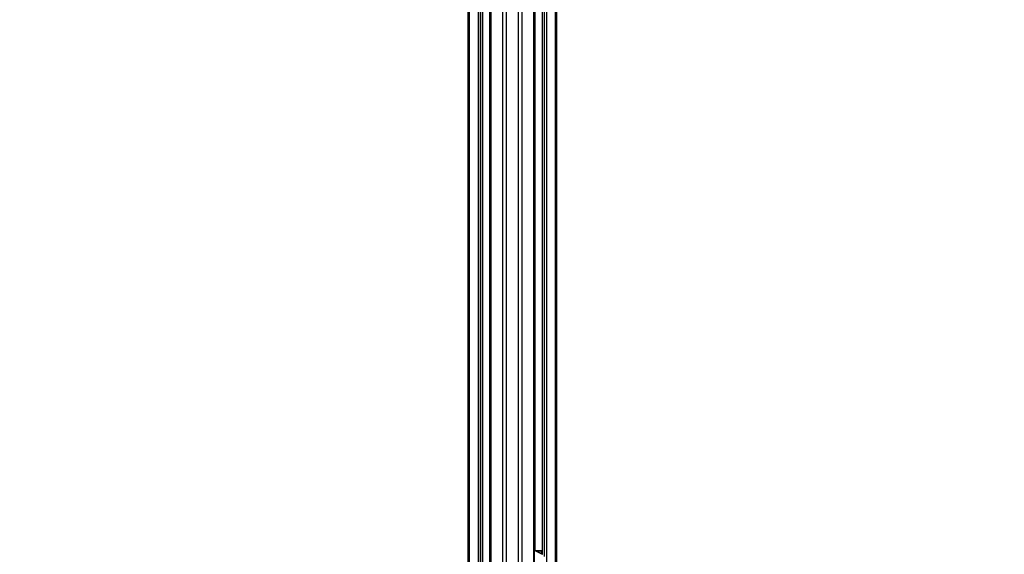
# Model space of a CAD drawing. Header units: millimetres. Extents: x 10 to 13239, y 20 to 10604.
# Tile 24 of 132: x 3136 to 4758, y 1185 to 2065. Entities that reach past the tile are written whole.
import ezdxf

# ---------------------------------------------------------------- set-up
doc = ezdxf.new("R2010")
doc.units = ezdxf.units.MM
doc.layers.add('COMPONENT_GEOMETRY', color=7, linetype='Continuous')
doc.styles.add('SLDTEXTSTYLE0', font='TXT', dxfattribs={"width": 0.75})
doc.dimstyles.new('SLDDIMSTYLE0', dxfattribs={"dimtxt": 75, "dimasz": 3.302, "dimexe": 0, "dimexo": 0.0625, "dimgap": 18.75, "dimtad": 0, "dimtih": 1, "dimtoh": 1, "dimdec": 0, "dimrnd": 1e-09, "dimzin": 12, "dimdsep": 46, "dimtxsty": 'SLDTEXTSTYLE0', "dimsah": 1, "dimcen": 0.09, "dimadec": 0, "dimazin": 3, "dimtfac": 1, "dimtdec": 0, "dimtofl": 0, "dimtmove": 0, "dimatfit": 3, "dimfxl": 1, "dimfrac": 2, "dimtolj": 1, "dimtzin": 12, "dimarcsym": 0})

# ---------------------------------------------------------------- blocks, each defined once
blk = doc.blocks.new('_D_4')
at = {"layer": 'COMPONENT_GEOMETRY', "color": 7}
for p, q in [((3877, 3780.6), (471.9, 3780.6)), ((475.1, 3780.6), (475.1, 2443.6)), ((325, 2428.3), (302.2, 2428.3)), ((302.2, 2428.3), (302.2, 2309.3)), ((625.2, 2428.3), (648, 2428.3)), ((648, 2428.3), (648, 2309.3)), ((302.2, 2309.3), (325, 2309.3)), ((648, 2309.3), (625.2, 2309.3)), ((475.1, 860.1), (475.1, 2197.1)), ((3847.1, 860.1), (471.9, 860.1))]:
    blk.add_line(p, q, dxfattribs=at)
for points in [[(475.1, 3780.6), (474.6, 3777.3), (475.6, 3777.3)], [(475.1, 860.1), (475.6, 863.4), (474.6, 863.4)]]:
    blk.add_solid(points, dxfattribs=at)
at = {"layer": 'COMPONENT_GEOMETRY', "color": 7, "char_height": 75, "attachment_point": 1, "style": 'SLDTEXTSTYLE0'}
for s, insert in [('9\'6.98"', (325, 2406)), ('2921mm', (270.5, 2293.7))]:
    blk.add_mtext(s, dxfattribs=dict(at, insert=insert))
blk = doc.blocks.new('_D_5')
at = {"layer": 'COMPONENT_GEOMETRY', "color": 7}
for p, q in [((6913.4, 3087.8), (6453.7, 3087.8)), ((6456.9, 3087.8), (6456.9, 2097.2)), ((6306.9, 2082), (6284, 2082)), ((6284, 2082), (6284, 1962.9)), ((6607, 2082), (6629.8, 2082)), ((6629.8, 2082), (6629.8, 1962.9)), ((6284, 1962.9), (6306.9, 1962.9)), ((6629.8, 1962.9), (6607, 1962.9)), ((6456.9, 860.1), (6456.9, 1850.7)), ((4047.6, 860.1), (6460.1, 860.1))]:
    blk.add_line(p, q, dxfattribs=at)
for points in [[(6456.9, 3087.8), (6456.4, 3084.5), (6457.4, 3084.5)], [(6456.9, 860.1), (6457.4, 863.4), (6456.4, 863.4)]]:
    blk.add_solid(points, dxfattribs=at)
at = {"layer": 'COMPONENT_GEOMETRY', "color": 7, "char_height": 75, "attachment_point": 1, "style": 'SLDTEXTSTYLE0'}
for s, insert in [('7\'3.71"', (6306.9, 2059.6)), ('2228mm', (6252.3, 1947.4))]:
    blk.add_mtext(s, dxfattribs=dict(at, insert=insert))

msp = doc.modelspace()

# ---------------------------------------------------------------- linework, layer by layer
at = {"color": 8, "linetype": 'Continuous', "lineweight": 25}
for p, q in [((3931.82, 896.57), (3931.82, 3770.57)), ((3937.36, 3770.57), (3937.36, 896.57)), ((3957.33, 896.57), (3957.33, 3770.57)), ((3962.87, 3770.57), (3962.87, 896.57)), ((3982.92, 896.57), (3982.92, 3770.57)), ((3996.4, 3770.57), (3996.4, 1184.94)), ((4000.29, 1181.48), (4000.29, 3770.57)), ((4003.38, 3770.57), (4003.38, 897.02)), ((4018.62, 896.96), (4018.62, 3770.57)), ((3984.56, 3076.81), (3984.56, 1191.06)), ((3910.13, 896.57), (3910.13, 2695.26)), ((3911.77, 2699.71), (3911.77, 896.57)), ((3876.07, 2692.78), (3876.07, 896.57)), ((3891.31, 896.57), (3891.31, 2690.6)), ((3894.4, 2690.6), (3894.4, 896.57)), ((3898.29, 896.57), (3898.29, 2690.6)), ((3984.52, 1190.84), (3983.61, 1190.99)), ((3985.13, 1190.59), (3983.61, 1190.59)), ((3984.43, 1190.88), (3995.48, 1190.49)), ((3996.18, 1190.62), (3984.45, 1191.07)), ((3984.46, 1191.07), (3984.45, 1191.07)), ((3995.12, 1189.99), (3987.23, 1190.27)), ((3995.12, 1185.6), (3995.12, 1189.99)), ((3995.48, 1190.49), (3996.18, 1190.49)), ((3995.82, 1189.99), (3995.82, 1185.24)), ((3996.18, 1189.99), (3995.82, 1189.99))]:
    msp.add_line(p, q, dxfattribs=at)
at = {"color": 7, "linetype": 'Continuous', "lineweight": 25}
for p, q in [((3983.61, 896.57), (3983.61, 3770.57)), ((3996.18, 3770.57), (3996.18, 1185.05)), ((4020.29, 3770.57), (4020.29, 896.57)), ((3874.4, 896.57), (3874.4, 2693.35)), ((3911.08, 2698.17), (3911.08, 896.57)), ((3898.5, 896.57), (3898.5, 2690.6)), ((3983.61, 1191.07), (3984.42, 1191.07)), ((3984.42, 1191.07), (3984.42, 1191.07)), ((3996.18, 1190.62), (3984.46, 1191.07)), ((3985.67, 1190.46), (3984.91, 1190.78)), ((3997.01, 1184.48), (3985.13, 1190.59)), ((3986.19, 1190.19), (3985.67, 1190.46)), ((3986.62, 1190.32), (3985.94, 1190.32)), ((3997.54, 1184.36), (3987.93, 1189.3)), ((3995.82, 1189.99), (3995.12, 1189.99))]:
    msp.add_line(p, q, dxfattribs=at)
for centre, radius, start, end in [((3983.06, 1186.58), 4.51, 62.7357, 71.11817), ((3986.39, 1185.45), 4.87, 30.67017, 87.20415), ((3995.57, 1190.04), 0.454, 102.39053, 187.0824), ((3995.37, 1190.05), 0.451, 352.31797, 76.8009)]:
    msp.add_arc(centre, radius, start, end, dxfattribs=at)
at = {"color": 8, "linetype": 'Continuous', "lineweight": 25}
for centre, radius, start, end in [((3984.52, 1189.63), 1.21, 71.20388, 90.18144), ((3985.14, 1189.42), 1.17, 63.09773, 90.56014)]:
    msp.add_arc(centre, radius, start, end, dxfattribs=at)
at = {"color": 7, "linetype": 'Continuous', "lineweight": 25}
msp.add_ellipse((3983.36, 1191.07), major_axis=(1.5, -0.03), ratio=0.0185099, start_param=0.7595611, end_param=0.7934561, dxfattribs=at)
for points, knots in [([(3984.9, 1190.76), (3984.6, 1190.87), (3984.18, 1191.01), (3983.73, 1191.02), (3983.61, 1191.02)], [0, 0, 0, 0, 0.7334634, 1, 1, 1, 1]), ([(3984.46, 1191.07), (3984.46, 1191.07), (3984.45, 1191.07), (3984.43, 1191.07), (3984.42, 1191.07)], [0, 0, 0, 0, 0.2500649, 1, 1, 1, 1]), ([(3987.92, 1189.29), (3987.71, 1189.4), (3987.34, 1189.59), (3986.84, 1189.79), (3986.42, 1190.03), (3986.29, 1190.12), (3986.19, 1190.19)], [0, 0, 0, 0, 0.2579644, 0.4557239, 0.6035367, 1, 1, 1, 1])]:
    msp.add_open_spline(points, degree=3, knots=knots, dxfattribs=at)

# ---------------------------------------------------------------- dimensions: what is measured, and where the dimension line sits
at = {"layer": 'COMPONENT_GEOMETRY', "color": 7}
for base, p1, p2, picture, middle in [((475.09847685, 3780.56728541), (3848.34378697, 860.06728541), (3878.23060727, 3780.56728541), '_D_4', (475.09847685, 2320.31728541)), ((6456.91, 860.07), (6914.68, 3087.79), (4046.34, 860.07), '_D_5', (6456.91, 1973.93))]:
    dim = msp.add_linear_dim(base=base, p1=p1, p2=p2, angle=90, dimstyle='SLDDIMSTYLE0', dxfattribs=at)
    dim.commit()
    dim.dimension.update_dxf_attribs({"geometry": picture, "text_midpoint": middle, "dimtype": 160})

doc.saveas('drawing.dxf')
